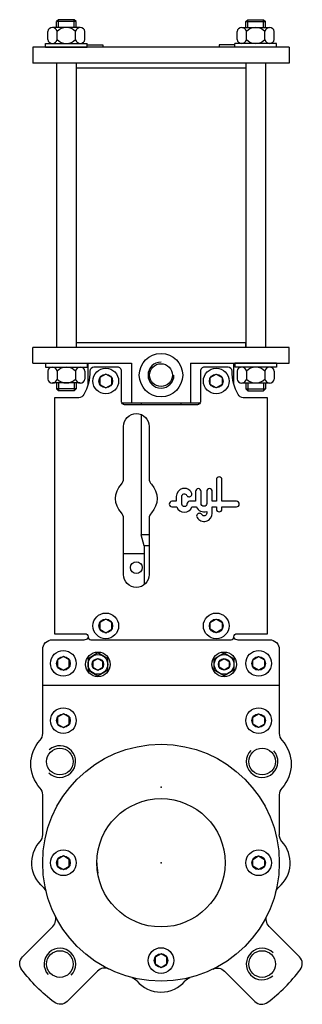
# Model space of a CAD drawing. Extents: x 9 to 153, y 5 to 503.
import ezdxf

# ---------------------------------------------------------------- set-up
doc = ezdxf.new("R2010")
doc.units = 0
doc.header["$LTSCALE"] = 15
doc.header["$MEASUREMENT"] = 0
doc.layers.add('CYL_XDN065', color=7, linetype='CONTINUOUS')

msp = doc.modelspace()

# ---------------------------------------------------------------- linework, layer by layer
at = {"layer": 'CYL_XDN065'}
for p, q in [((40.21, 499.23), (26.03, 499.23)), ((29.12, 503.23), (28.12, 502.23)), ((28.12, 499.23), (28.12, 502.23)), ((38.12, 502.23), (28.12, 502.23)), ((37.12, 503.23), (29.12, 503.23)), ((29.12, 499.23), (29.12, 503.23)), ((38.12, 502.23), (37.12, 503.23)), ((37.12, 499.23), (37.12, 503.23)), ((38.12, 499.23), (38.12, 502.23)), ((122.03, 499.23), (136.21, 499.23)), ((124.12, 502.23), (125.12, 503.23)), ((124.12, 502.23), (134.12, 502.23)), ((124.12, 499.23), (124.12, 502.23)), ((125.12, 503.23), (133.12, 503.23)), ((125.12, 499.23), (125.12, 503.23)), ((133.12, 503.23), (134.12, 502.23)), ((133.12, 499.23), (133.12, 503.23)), ((134.12, 499.23), (134.12, 502.23)), ((23.67, 493.23), (23.67, 497.23)), ((28.39, 493.23), (28.39, 497.23)), ((37.84, 493.23), (37.84, 497.23)), ((42.57, 493.23), (42.57, 497.23)), ((119.67, 493.23), (119.67, 497.23)), ((124.39, 493.23), (124.39, 497.23)), ((133.84, 493.23), (133.84, 497.23)), ((138.57, 493.23), (138.57, 497.23)), ((146.12, 489.23), (16.12, 489.23)), ((16.12, 489.23), (16.12, 481.23)), ((16.12, 489.23), (16.12, 481.23)), ((22.62, 491.23), (43.62, 491.23)), ((22.62, 489.23), (22.62, 491.23)), ((22.62, 489.23), (43.62, 489.23)), ((43.62, 489.23), (43.62, 491.23)), ((43.62, 490.5), (51.65, 490.5)), ((51.65, 490.5), (51.65, 489.23)), ((118.62, 490.5), (110.59, 490.5)), ((110.59, 490.5), (110.59, 489.23)), ((139.62, 491.23), (118.62, 491.23)), ((118.62, 489.23), (118.62, 491.23)), ((139.62, 489.23), (118.62, 489.23)), ((139.62, 489.23), (139.62, 491.23)), ((146.12, 489.23), (146.12, 481.23)), ((146.12, 481.23), (16.12, 481.23)), ((28.12, 481.23), (28.12, 337.23)), ((38.12, 481.23), (38.12, 337.23)), ((38.12, 481.23), (38.12, 478.73)), ((124.12, 478.73), (38.12, 478.73)), ((38.12, 478.73), (38.12, 339.73)), ((124.12, 481.23), (124.12, 337.23)), ((124.12, 481.23), (124.12, 478.73)), ((124.12, 478.73), (124.12, 339.73)), ((124.12, 478.73), (124.12, 339.73)), ((134.12, 481.23), (134.12, 337.23)), ((38.12, 339.73), (124.12, 339.73)), ((124.12, 337.23), (124.12, 339.73)), ((146.12, 337.23), (16.12, 337.23)), ((16.12, 329.23), (16.12, 337.23)), ((146.12, 329.23), (146.12, 337.23)), ((146.12, 329.23), (146.12, 337.23)), ((16.12, 329.23), (66.12, 329.23)), ((22.62, 329.23), (43.62, 329.23)), ((22.62, 329.23), (22.62, 327.23)), ((43.62, 329.23), (43.62, 327.23)), ((44.12, 318.52), (44.12, 329.23)), ((66.12, 329.23), (66.12, 309.23)), ((96.12, 329.23), (146.12, 329.23)), ((96.12, 329.23), (96.12, 309.23)), ((118.12, 318.52), (118.12, 329.23)), ((139.62, 329.23), (118.62, 329.23)), ((118.62, 329.23), (118.62, 327.23)), ((139.62, 329.23), (139.62, 327.23)), ((22.62, 327.23), (43.62, 327.23)), ((23.67, 325.23), (23.67, 321.23)), ((28.39, 325.23), (28.39, 321.23)), ((37.84, 325.23), (37.84, 321.23)), ((42.57, 325.23), (42.57, 321.23)), ((139.62, 327.23), (118.62, 327.23)), ((119.67, 325.23), (119.67, 321.23)), ((124.39, 325.23), (124.39, 321.23)), ((133.84, 325.23), (133.84, 321.23)), ((138.57, 325.23), (138.57, 321.23)), ((40.21, 319.23), (26.03, 319.23)), ((28.12, 319.23), (28.12, 316.23)), ((29.12, 319.23), (29.12, 315.23)), ((37.12, 319.23), (37.12, 315.23)), ((38.12, 319.23), (38.12, 316.23)), ((53.12, 323.69), (50.12, 321.96)), ((50.12, 321.96), (50.12, 318.49)), ((56.12, 321.96), (53.12, 323.69)), ((56.12, 318.49), (56.12, 321.96)), ((106.12, 321.96), (109.12, 323.69)), ((106.12, 318.49), (106.12, 321.96)), ((109.12, 323.69), (112.12, 321.96)), ((112.12, 321.96), (112.12, 318.49)), ((122.03, 319.23), (136.21, 319.23)), ((124.12, 319.23), (124.12, 316.23)), ((125.12, 319.23), (125.12, 315.23)), ((133.12, 319.23), (133.12, 315.23)), ((134.12, 319.23), (134.12, 316.23)), ((29.12, 315.23), (28.12, 316.23)), ((38.12, 316.23), (28.12, 316.23)), ((37.12, 315.23), (29.12, 315.23)), ((38.12, 316.23), (37.12, 315.23)), ((50.12, 318.49), (53.12, 316.76)), ((53.12, 316.76), (56.12, 318.49)), ((109.12, 316.76), (106.12, 318.49)), ((112.12, 318.49), (109.12, 316.76)), ((124.12, 316.23), (134.12, 316.23)), ((124.12, 316.23), (125.12, 315.23)), ((125.12, 315.23), (133.12, 315.23)), ((133.12, 315.23), (134.12, 316.23)), ((61.2, 309.23), (101.03, 309.23)), ((71.12, 309.23), (71.12, 308.23)), ((91.12, 309.23), (91.12, 308.23)), ((71.12, 303.23), (71.12, 242.32)), ((72.62, 236.73), (71.12, 242.32)), ((75.12, 242.32), (71.12, 242.32)), ((72.62, 236.73), (72.62, 217.1)), ((75.12, 236.73), (72.62, 236.73)), ((72.62, 232.73), (62.12, 232.73)), ((21.12, 166.23), (141.12, 166.23))]:
    msp.add_line(p, q, dxfattribs=at)
for points in [[(27.12, 311.73), (27.12, 192.23), (42.62, 192.23, -0.414214), (44.12, 190.73, 0.414214), (45.62, 189.23), (116.62, 189.23, 0.414214), (118.12, 190.73, -0.414214), (119.62, 192.23), (135.12, 192.23), (135.12, 311.73), (122.85, 311.73, -0.277747), (120.2, 313.32, -0.117937), (117.12, 325.26, 0.409084), (115.12, 327.23), (103.12, 327.23, 0.414214), (101.12, 325.23), (101.12, 309.73, -0.414214), (99.62, 308.23), (62.62, 308.23, -0.414214), (61.12, 309.73), (61.12, 325.23, 0.414214), (59.12, 327.23), (47.11, 327.23, 0.409084), (45.11, 325.26, -0.117937), (42.04, 313.32, -0.277747), (39.38, 311.73)], [(62.12, 270.73), (62.12, 297.23, -1), (75.12, 297.23), (75.12, 270.73, 0.192582), (76.22, 267.97, -0.4), (76.22, 253.48, 0.192582), (75.12, 250.73), (75.12, 222.23, -1), (62.12, 222.23), (62.12, 250.73, 0.192582), (61.01, 253.48, -0.4), (61.01, 267.97, 0.192582)], [(112.03, 256.5), (118.25, 256.5), (119.38, 256.5, 1), (119.38, 259.3), (118.25, 259.3), (112.03, 259.3), (112.03, 270.26, 1), (109.23, 270.26), (109.23, 259.3), (107.13, 259.3), (107.13, 264.32, 1), (104.33, 264.32), (104.33, 258.22, -1), (101.44, 258.22), (101.44, 264.32, 1), (98.64, 264.32), (98.64, 259.3), (95.64, 259.3, 0.414214), (94.24, 257.9, -1), (91.68, 257.9), (91.68, 261.8, -0.794623), (94.11, 262.37, 1), (96.62, 263.6, 0.794623), (88.88, 261.8), (88.88, 259.3), (86.69, 259.3, 1), (86.69, 256.5), (89.13, 256.5, 0.699282), (96.79, 256.5), (99.01, 256.5, 0.393577), (104.33, 254.23), (104.33, 253.24, -0.767176), (101.81, 252.56, 1), (99.39, 251.16, 0.767176), (107.13, 253.24), (107.13, 256.5), (109.23, 256.5), (109.23, 255.38, 1), (112.03, 255.38)]]:
    msp.add_lwpolyline(points, format="xyb", close=True, dxfattribs=at)
for points in [[(50.12, 194.49), (53.12, 192.76), (56.12, 194.49), (56.12, 197.96), (53.12, 199.69), (50.12, 197.96)], [(112.12, 194.49), (109.12, 192.76), (106.12, 194.49), (106.12, 197.96), (109.12, 199.69), (112.12, 197.96)], [(28.62, 175.49), (31.62, 173.76), (34.62, 175.49), (34.62, 178.96), (31.62, 180.69), (28.62, 178.96)], [(54.12, 179.61), (49.12, 182.5), (44.12, 179.61), (44.12, 173.84), (49.12, 170.95), (54.12, 173.84)], [(46.62, 175.28), (49.12, 173.84), (51.62, 175.28), (51.62, 178.17), (49.12, 179.61), (46.62, 178.17)], [(108.12, 179.61), (113.12, 182.5), (118.12, 179.61), (118.12, 173.84), (113.12, 170.95), (108.12, 173.84)], [(115.62, 175.28), (113.12, 173.84), (110.62, 175.28), (110.62, 178.17), (113.12, 179.61), (115.62, 178.17)], [(133.62, 175.49), (130.62, 173.76), (127.62, 175.49), (127.62, 178.96), (130.62, 180.69), (133.62, 178.96)], [(28.62, 146.49), (31.62, 144.76), (34.62, 146.49), (34.62, 149.96), (31.62, 151.69), (28.62, 149.96)], [(133.62, 146.49), (130.62, 144.76), (127.62, 146.49), (127.62, 149.96), (130.62, 151.69), (133.62, 149.96)], [(28.62, 74.49), (31.62, 72.76), (34.62, 74.49), (34.62, 77.96), (31.62, 79.69), (28.62, 77.96)], [(133.62, 74.49), (130.62, 72.76), (127.62, 74.49), (127.62, 77.96), (130.62, 79.69), (133.62, 77.96)], [(78.12, 24.99), (81.12, 23.26), (84.12, 24.99), (84.12, 28.46), (81.12, 30.19), (78.12, 28.46)]]:
    msp.add_lwpolyline(points, close=True, dxfattribs=at)
for points in [[(21.12, 90.39), (21.12, 110.73, 0.186886), (19.81, 114.1, -0.387298), (19.81, 138.35, 0.186886), (21.12, 141.72), (21.12, 184.23, -0.414214), (26.12, 189.23), (42.12, 189.23, 0.200046), (44.25, 190.11)], [(117.99, 190.11, 0.200046), (120.12, 189.23), (136.12, 189.23, -0.414214), (141.12, 184.23), (141.12, 141.72, 0.186886), (142.42, 138.35, -0.387298), (142.42, 114.1, 0.186886), (141.12, 110.73), (141.12, 90.39)], [(22.99, 61.36, 0.157242), (21.35, 63.95, -0.427177), (19.81, 87.02, 0.187283), (21.12, 90.39)], [(139.25, 61.36, -0.157242), (140.88, 63.95, 0.427177), (142.43, 87.02, -0.187283), (141.12, 90.39)], [(54.67, 22.37, 0.320829), (48.93, 21.42), (33.55, 6.03, -0.376251), (26.97, 5.59, -0.065759), (10.49, 22.08, -0.376251), (10.92, 28.65), (26.31, 44.04, 0.320829), (27.26, 49.78)], [(107.56, 22.37, -0.320829), (113.3, 21.42), (128.69, 6.03, 0.376251), (135.27, 5.59, 0.065759), (151.75, 22.08, 0.376251), (151.32, 28.65), (135.93, 44.04, -0.320829), (134.98, 49.78)], [(66.25, 18.1, -0.157242), (68.84, 16.46, 0.467303), (93.39, 16.46, -0.157242), (95.99, 18.1)]]:
    msp.add_lwpolyline(points, format="xyb", dxfattribs=at)
for centre, radius in [((81.12, 323.23), 11), ((53.12, 320.23), 6.5), ((81.12, 323.23), 5.75), ((109.12, 320.23), 6.5), ((53.12, 320.23), 3.46), ((109.12, 320.23), 3.46), ((68.62, 225.73), 3), ((53.12, 196.23), 6.5), ((53.12, 196.23), 3.46), ((109.12, 196.23), 6.5), ((109.12, 196.23), 3.46), ((31.62, 177.23), 6.5), ((31.62, 177.23), 3.46), ((49.12, 176.73), 6.25), ((49.12, 176.73), 5), ((49.12, 176.73), 2.89), ((113.12, 176.73), 6.25), ((113.12, 176.73), 5), ((113.12, 176.73), 2.89), ((130.62, 177.23), 6.5), ((130.62, 177.23), 3.46), ((31.62, 148.23), 6.5), ((130.62, 148.23), 6.5), ((31.62, 148.23), 3.46), ((130.62, 148.23), 3.46), ((81.12, 76.23), 60), ((29.85, 127.49), 6.75), ((132.38, 127.49), 6.75), ((81.12, 76.23), 32.5), ((31.62, 76.23), 6.5), ((130.62, 76.23), 6.5), ((31.62, 76.23), 3.46), ((130.62, 76.23), 3.46), ((29.85, 24.96), 6.75), ((81.12, 26.73), 6.5), ((81.12, 26.73), 3.46), ((132.38, 24.96), 6.75)]:
    msp.add_circle(centre, radius, dxfattribs=at)
for centre, radius, start, end in [((26.03, 496.83), 2.4, 9.5001, 170.4999), ((33.12, 492.64), 6.58, 44.116, 135.884), ((40.21, 496.83), 2.4, 9.5001, 170.4999), ((122.03, 496.83), 2.4, 9.5001, 170.4999), ((129.12, 492.64), 6.58, 44.116, 135.884), ((136.21, 496.83), 2.4, 9.5001, 170.4999), ((26.03, 493.62), 2.4, 189.5001, 350.4999), ((33.12, 497.81), 6.58, 224.116, 315.884), ((40.21, 493.62), 2.4, 189.5001, 350.4999), ((122.03, 493.62), 2.4, 189.5001, 350.4999), ((129.12, 497.81), 6.58, 224.116, 315.884), ((136.21, 493.62), 2.4, 189.5001, 350.4999), ((81.12, 323.23), 6.58, 90, 360), ((26.03, 324.83), 2.4, 9.5001, 170.4999), ((33.12, 320.64), 6.58, 44.116, 135.884), ((40.21, 324.83), 2.4, 9.5001, 170.4999), ((122.03, 324.83), 2.4, 9.5001, 170.4999), ((129.12, 320.64), 6.58, 44.116, 135.884), ((136.21, 324.83), 2.4, 9.5001, 170.4999), ((26.03, 321.62), 2.4, 189.5001, 350.4999), ((33.12, 325.81), 6.58, 224.116, 315.884), ((40.21, 321.62), 2.4, 189.5001, 350.4999), ((122.03, 321.62), 2.4, 189.5001, 350.4999), ((129.12, 325.81), 6.58, 224.116, 315.884), ((136.21, 321.62), 2.4, 189.5001, 350.4999), ((29.85, 127.49), 8, 225, 132.134), ((132.38, 127.49), 8, 135, 42.134), ((81.12, 76.23), 32.5, 180, 189.2305), ((29.85, 24.96), 8, 315, 222.134), ((132.38, 24.96), 8, 45, 312.134)]:
    msp.add_arc(centre, radius, start, end, dxfattribs=at)
at = {"layer": 'CYL_XDN065', "linetype": 'ByBlock'}
for p in [(124.12, 339.73), (81.12, 114.51), (81.12, 76.23)]:
    msp.add_point(p, dxfattribs=at)

doc.saveas('drawing.dxf')
